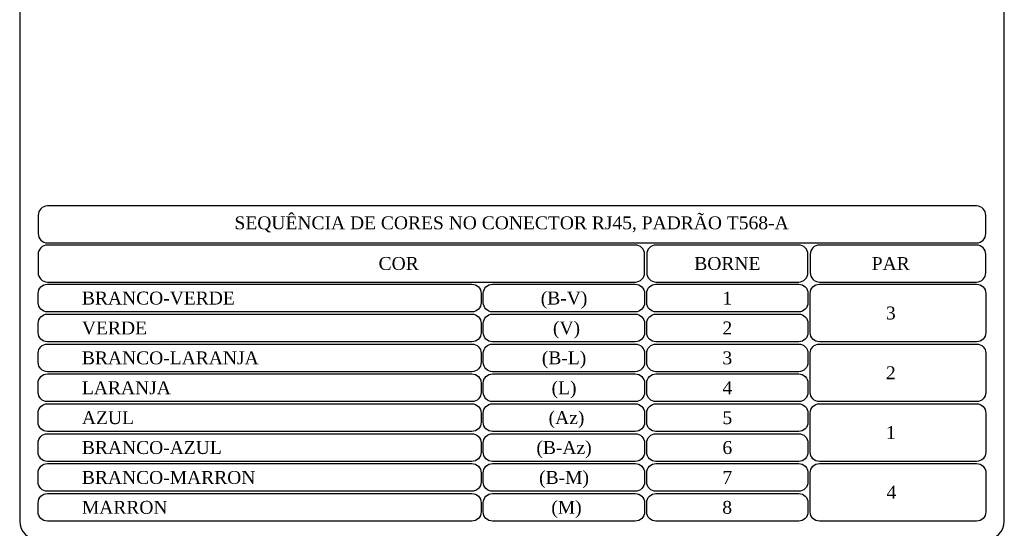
# Model space of a CAD drawing. Header units: millimetres. Extents: x 4476663 to 4477054, y -30323851 to -30323414.
# Tile 163 of 256: x 4476663.58 to 4476676.19, y -30323522.35 to -30323515.84. Entities that reach past the tile are written whole.
import ezdxf
from ezdxf.enums import TextEntityAlignment as Align

# ---------------------------------------------------------------- set-up
doc = ezdxf.new("R2010")
doc.units = ezdxf.units.MM
for name, color, linetype in [('_BORDA-DETALHES', 1, 'Continuous'), ('_DETALHES', 250, 'Continuous'), ('_TEXTO', 250, 'Continuous'), ('_TITULO', 7, 'Continuous')]:
    doc.layers.add(name, color=color, linetype=linetype)
doc.styles.add('Q', font='romantic.ttf', dxfattribs={"height": 2.1})

# ---------------------------------------------------------------- blocks, each defined once
blk = doc.blocks.new('SDASDSDADSA')
at = {"layer": '_DETALHES'}
for points in [[(4899.020917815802, 1947.161658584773), (5050.020917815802, 1947.161658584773, 0.414213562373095), (5051.520917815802, 1948.661658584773), (5051.520917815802, 1951.661658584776, 0.4142135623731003), (5050.020917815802, 1953.161658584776), (4899.020917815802, 1953.161658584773, 0.4142135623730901), (4897.520917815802, 1951.661658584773), (4897.520917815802, 1948.661658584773, 0.414213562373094)], [(4899.020917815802, 1940.801658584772), (4994.567170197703, 1940.801658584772, 0.414213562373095), (4996.067170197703, 1942.301658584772), (4996.067170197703, 1945.301658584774, 0.4142135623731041), (4994.567170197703, 1946.801658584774), (4899.020917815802, 1946.801658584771, 0.4142135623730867), (4897.520917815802, 1945.301658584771), (4897.520917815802, 1942.301658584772, 0.414213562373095)], [(4997.915716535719, 1940.801658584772), (5021.11658857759, 1940.801658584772, 0.4142135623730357), (5022.61658857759, 1942.301658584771), (5022.61658857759, 1945.301658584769, 0.4142135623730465), (5021.11658857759, 1946.801658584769), (4997.915716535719, 1946.801658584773, 0.4142135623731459), (4996.415716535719, 1945.301658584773), (4996.415716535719, 1942.301658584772, 0.414213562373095)], [(5024.476588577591, 1940.801658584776), (5050.020917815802, 1940.801658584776, 0.4142135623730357), (5051.520917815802, 1942.301658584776), (5051.520917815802, 1945.301658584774, 0.4142135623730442), (5050.020917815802, 1946.801658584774), (5024.476588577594, 1946.801658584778, 0.4142135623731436), (5022.976588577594, 1945.301658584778), (5022.976588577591, 1942.301658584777, 0.4142135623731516)], [(4899.020917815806, 1940.44165858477), (4967.994844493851, 1940.441658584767, -0.4142135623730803), (4969.494844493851, 1938.941658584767), (4969.494844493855, 1937.441658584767, -0.4142135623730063), (4967.994844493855, 1935.941658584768), (4899.020917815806, 1935.941658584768, -0.414213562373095), (4897.520917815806, 1937.441658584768), (4897.520917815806, 1938.94165858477, -0.4142135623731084)], [(4971.354844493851, 1940.441658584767), (4994.555716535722, 1940.441658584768, -0.4142135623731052), (4996.055716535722, 1938.941658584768), (4996.055716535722, 1937.441658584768, -0.414213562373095), (4994.555716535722, 1935.941658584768), (4971.354844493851, 1935.941658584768, -0.4142135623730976), (4969.854844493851, 1937.441658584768), (4969.854844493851, 1938.941658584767, -0.4142135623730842)], [(4997.915716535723, 1940.441658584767), (5021.116588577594, 1940.441658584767, -0.4142135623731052), (5022.616588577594, 1938.941658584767), (5022.616588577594, 1937.441658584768, -0.414213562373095), (5021.116588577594, 1935.941658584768), (4997.915716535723, 1935.941658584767, -0.414213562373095), (4996.415716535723, 1937.441658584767), (4996.415716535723, 1938.941658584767, -0.414213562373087)], [(5024.476588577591, 1940.441658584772), (5050.020917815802, 1940.441658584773, -0.4142135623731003), (5051.520917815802, 1938.941658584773), (5051.520917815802, 1932.581658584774, -0.414213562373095), (5050.020917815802, 1931.081658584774), (5024.476588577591, 1931.081658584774, -0.4142135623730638), (5022.976588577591, 1932.581658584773), (5022.976588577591, 1938.941658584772, -0.414213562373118)], [(4899.020917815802, 1935.581658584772), (4967.994844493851, 1935.581658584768, -0.4142135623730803), (4969.494844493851, 1934.081658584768), (4969.494844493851, 1932.581658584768, -0.4142135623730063), (4967.994844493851, 1931.081658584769), (4899.020917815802, 1931.081658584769, -0.414213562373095), (4897.520917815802, 1932.581658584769), (4897.520917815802, 1934.081658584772, -0.4142135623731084)], [(4971.354844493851, 1935.581658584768), (4994.555716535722, 1935.581658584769, -0.4142135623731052), (4996.055716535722, 1934.081658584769), (4996.055716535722, 1932.581658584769, -0.414213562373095), (4994.555716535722, 1931.081658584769), (4971.354844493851, 1931.081658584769, -0.4142135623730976), (4969.854844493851, 1932.581658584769), (4969.854844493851, 1934.081658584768, -0.4142135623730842)], [(4997.915716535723, 1935.581658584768), (5021.116588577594, 1935.581658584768, -0.4142135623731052), (5022.616588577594, 1934.081658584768), (5022.616588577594, 1932.581658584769, -0.414213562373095), (5021.116588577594, 1931.081658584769), (4997.915716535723, 1931.081658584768, -0.414213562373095), (4996.415716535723, 1932.581658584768), (4996.415716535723, 1934.081658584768, -0.414213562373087)], [(4899.020917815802, 1930.721658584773), (4967.994844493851, 1930.721658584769, -0.4142135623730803), (4969.494844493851, 1929.221658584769), (4969.494844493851, 1927.721658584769, -0.4142135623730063), (4967.994844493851, 1926.22165858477), (4899.020917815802, 1926.22165858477, -0.414213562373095), (4897.520917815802, 1927.72165858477), (4897.520917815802, 1929.221658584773, -0.4142135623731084)], [(4971.354844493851, 1930.721658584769), (4994.555716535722, 1930.72165858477, -0.4142135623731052), (4996.055716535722, 1929.22165858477), (4996.055716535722, 1927.72165858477, -0.414213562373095), (4994.555716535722, 1926.22165858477), (4971.354844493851, 1926.22165858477, -0.4142135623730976), (4969.854844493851, 1927.72165858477), (4969.854844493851, 1929.221658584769, -0.4142135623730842)], [(4997.915716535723, 1930.721658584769), (5021.116588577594, 1930.721658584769, -0.4142135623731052), (5022.616588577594, 1929.221658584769), (5022.616588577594, 1927.72165858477, -0.414213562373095), (5021.116588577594, 1926.22165858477), (4997.915716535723, 1926.221658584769, -0.414213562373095), (4996.415716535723, 1927.721658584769), (4996.415716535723, 1929.221658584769, -0.414213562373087)], [(5024.476588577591, 1930.721658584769), (5050.020917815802, 1930.72165858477, -0.4142135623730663), (5051.520917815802, 1929.22165858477), (5051.520917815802, 1922.861658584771, -0.414213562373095), (5050.020917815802, 1921.361658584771), (5024.476588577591, 1921.361658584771, -0.4142135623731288), (5022.976588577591, 1922.861658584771), (5022.976588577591, 1929.221658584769, -0.4142135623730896)], [(4899.020917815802, 1925.861658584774), (4967.994844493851, 1925.86165858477, -0.4142135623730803), (4969.494844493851, 1924.36165858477), (4969.494844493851, 1922.86165858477, -0.4142135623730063), (4967.994844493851, 1921.361658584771), (4899.020917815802, 1921.361658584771, -0.414213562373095), (4897.520917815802, 1922.861658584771), (4897.520917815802, 1924.361658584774, -0.4142135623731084)], [(4971.354844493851, 1925.86165858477), (4994.555716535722, 1925.861658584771, -0.4142135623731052), (4996.055716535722, 1924.361658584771), (4996.055716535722, 1922.861658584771, -0.414213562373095), (4994.555716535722, 1921.361658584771), (4971.354844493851, 1921.361658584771, -0.4142135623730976), (4969.854844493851, 1922.861658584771), (4969.854844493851, 1924.36165858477, -0.4142135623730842)], [(4997.915716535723, 1925.86165858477), (5021.116588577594, 1925.86165858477, -0.4142135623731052), (5022.616588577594, 1924.36165858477), (5022.616588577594, 1922.861658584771, -0.414213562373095), (5021.116588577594, 1921.361658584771), (4997.915716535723, 1921.36165858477, -0.414213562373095), (4996.415716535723, 1922.86165858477), (4996.415716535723, 1924.36165858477, -0.414213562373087)], [(4899.020917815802, 1921.001658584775), (4967.994844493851, 1921.001658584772, -0.4142135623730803), (4969.494844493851, 1919.501658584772), (4969.494844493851, 1918.001658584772, -0.4142135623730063), (4967.994844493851, 1916.501658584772), (4899.020917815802, 1916.501658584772, -0.414213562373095), (4897.520917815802, 1918.001658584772), (4897.520917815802, 1919.501658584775, -0.4142135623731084)], [(4971.354844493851, 1921.001658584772), (4994.555716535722, 1921.001658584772, -0.4142135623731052), (4996.055716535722, 1919.501658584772), (4996.055716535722, 1918.001658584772, -0.414213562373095), (4994.555716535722, 1916.501658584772), (4971.354844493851, 1916.501658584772, -0.4142135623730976), (4969.854844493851, 1918.001658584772), (4969.854844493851, 1919.501658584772, -0.4142135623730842)], [(4997.915716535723, 1921.001658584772), (5021.116588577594, 1921.001658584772, -0.4142135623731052), (5022.616588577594, 1919.501658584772), (5022.616588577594, 1918.001658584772, -0.414213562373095), (5021.116588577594, 1916.501658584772), (4997.915716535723, 1916.501658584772, -0.414213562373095), (4996.415716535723, 1918.001658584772), (4996.415716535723, 1919.501658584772, -0.414213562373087)], [(5024.476588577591, 1921.001658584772), (5050.020917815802, 1921.001658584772, -0.4142135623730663), (5051.520917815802, 1919.501658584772), (5051.520917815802, 1913.141658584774, -0.414213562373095), (5050.020917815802, 1911.641658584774), (5024.476588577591, 1911.641658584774, -0.4142135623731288), (5022.976588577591, 1913.141658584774), (5022.976588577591, 1919.501658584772, -0.414213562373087)], [(4899.020917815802, 1916.141658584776), (4967.994844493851, 1916.141658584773, -0.4142135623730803), (4969.494844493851, 1914.641658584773), (4969.494844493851, 1913.141658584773, -0.4142135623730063), (4967.994844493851, 1911.641658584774), (4899.020917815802, 1911.641658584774, -0.414213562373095), (4897.520917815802, 1913.141658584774), (4897.520917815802, 1914.641658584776, -0.4142135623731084)], [(4971.354844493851, 1916.141658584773), (4994.555716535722, 1916.141658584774, -0.4142135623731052), (4996.055716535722, 1914.641658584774), (4996.055716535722, 1913.141658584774, -0.414213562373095), (4994.555716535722, 1911.641658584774), (4971.354844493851, 1911.641658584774, -0.4142135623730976), (4969.854844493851, 1913.141658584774), (4969.854844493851, 1914.641658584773, -0.4142135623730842)], [(4997.915716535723, 1916.141658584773), (5021.11658857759, 1916.141658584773, -0.4142135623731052), (5022.61658857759, 1914.641658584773), (5022.61658857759, 1913.141658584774, -0.414213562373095), (5021.11658857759, 1911.641658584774), (4997.915716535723, 1911.641658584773, -0.414213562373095), (4996.415716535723, 1913.141658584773), (4996.415716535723, 1914.641658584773, -0.414213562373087)], [(4899.020917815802, 1911.281658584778), (4967.994844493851, 1911.281658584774, -0.4142135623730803), (4969.494844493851, 1909.781658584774), (4969.494844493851, 1908.281658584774, -0.4142135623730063), (4967.994844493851, 1906.781658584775), (4899.020917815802, 1906.781658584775, -0.414213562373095), (4897.520917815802, 1908.281658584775), (4897.520917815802, 1909.781658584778, -0.4142135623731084)], [(4971.354844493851, 1911.281658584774), (4994.555716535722, 1911.281658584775, -0.4142135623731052), (4996.055716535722, 1909.781658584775), (4996.055716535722, 1908.281658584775, -0.414213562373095), (4994.555716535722, 1906.781658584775), (4971.354844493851, 1906.781658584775, -0.4142135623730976), (4969.854844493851, 1908.281658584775), (4969.854844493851, 1909.781658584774, -0.4142135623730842)], [(4997.915716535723, 1911.281658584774), (5021.11658857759, 1911.281658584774, -0.4142135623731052), (5022.61658857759, 1909.781658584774), (5022.61658857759, 1908.281658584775, -0.414213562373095), (5021.11658857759, 1906.781658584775), (4997.915716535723, 1906.781658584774, -0.414213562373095), (4996.415716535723, 1908.281658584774), (4996.415716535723, 1909.781658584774, -0.414213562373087)], [(5024.476588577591, 1911.281658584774), (5050.020917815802, 1911.281658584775, -0.4142135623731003), (5051.520917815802, 1909.781658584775), (5051.520917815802, 1903.421658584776, -0.414213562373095), (5050.020917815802, 1901.921658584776), (5024.476588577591, 1901.921658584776, -0.4142135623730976), (5022.976588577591, 1903.421658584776), (5022.976588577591, 1909.781658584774, -0.4142135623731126)], [(4899.020917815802, 1906.421658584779), (4967.994844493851, 1906.421658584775, -0.4142135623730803), (4969.494844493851, 1904.921658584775), (4969.494844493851, 1903.421658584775, -0.4142135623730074), (4967.994844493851, 1901.921658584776), (4899.020917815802, 1901.921658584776, -0.414213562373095), (4897.520917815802, 1903.421658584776), (4897.520917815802, 1904.921658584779, -0.4142135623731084)], [(4971.354844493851, 1906.421658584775), (4994.555716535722, 1906.421658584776, -0.4142135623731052), (4996.055716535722, 1904.921658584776), (4996.055716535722, 1903.421658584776, -0.414213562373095), (4994.555716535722, 1901.921658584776), (4971.354844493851, 1901.921658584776, -0.414213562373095), (4969.854844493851, 1903.421658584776), (4969.854844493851, 1904.921658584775, -0.4142135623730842)], [(4997.915716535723, 1906.421658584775), (5021.11658857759, 1906.421658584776, -0.4142135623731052), (5022.61658857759, 1904.921658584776), (5022.61658857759, 1903.421658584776, -0.414213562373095), (5021.11658857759, 1901.921658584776), (4997.915716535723, 1901.921658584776, -0.4142135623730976), (4996.415716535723, 1903.421658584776), (4996.415716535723, 1904.921658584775, -0.4142135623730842)]]:
    blk.add_lwpolyline(points, format="xyb", close=True, dxfattribs=at)
at = {"layer": '_TEXTO', "style": 'Q'}
for s, p in [('BRANCO-VERDE', (4904.630556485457, 1938.191658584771)), ('VERDE ', (4904.630556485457, 1933.331658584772)), ('BRANCO-LARANJA', (4904.630556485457, 1928.471658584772)), ('LARANJA ', (4904.630556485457, 1923.611658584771)), ('AZUL ', (4904.630556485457, 1918.751658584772)), ('BRANCO-AZUL', (4904.630556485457, 1913.891658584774)), ('BRANCO-MARRON ', (4904.623468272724, 1909.031658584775)), ('MARRON ', (4904.623468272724, 1904.171658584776))]:
    blk.add_text(s, height=2.1, dxfattribs=at).set_placement(p, align=Align.MIDDLE_LEFT)
for s, p in [('(B-V)', (4982.979923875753, 1938.191658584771)), ('1', (5009.514196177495, 1938.191658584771)), ('3', (5036.078890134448, 1935.767261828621)), (' (V)', (4982.979923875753, 1933.331658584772)), ('2', (5009.514196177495, 1933.331658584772)), ('(B-L)', (4982.979923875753, 1928.471658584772)), ('3', (5009.514196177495, 1928.471658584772)), ('2', (5036.078890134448, 1926.04726182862)), ('(L)', (4982.979923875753, 1923.611658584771)), ('4', (5009.514196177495, 1923.611658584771)), (' (Az)', (4982.979923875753, 1918.751658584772)), ('5', (5009.514196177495, 1918.751658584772)), ('1', (5036.078890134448, 1916.327261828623)), ('(B-Az)', (4982.979923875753, 1913.891658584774)), ('6', (5009.514196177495, 1913.891658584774)), ('(B-M)', (4982.979923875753, 1909.031658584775)), ('7', (5009.514196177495, 1909.031658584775)), ('4', (5036.16421736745, 1906.607261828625)), (' (M)', (4982.979923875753, 1904.171658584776)), ('8', (5009.484569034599, 1904.171658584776))]:
    blk.add_text(s, height=2.1, dxfattribs=at).set_placement(p, align=Align.MIDDLE_CENTER)
at = {"layer": '_TITULO', "char_height": 2.1, "attachment_point": 5, "style": 'Q'}
for s, insert, width in [('SEQUÊNCIA DE CORES NO CONECTOR RJ45, PADRÃO T568-A', (4974.451544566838, 1950.161658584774), 143.2559690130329), ('COR', (4956.102588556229, 1943.801658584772), 27.34062998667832), ('BORNE', (5009.516152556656, 1943.801658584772), 27.34062998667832), ('PAR', (5036.065570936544, 1943.801658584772), 27.34062998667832)]:
    blk.add_mtext(s, dxfattribs=dict(at, insert=insert, width=width))
at = {"layer": '_TITULO', "style": 'Q'}
for tag, p in [('DETALHE-DEFINIÇÃO', (4974.520917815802, 2083.921658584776, 0.002521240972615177)), ('ESCALA', (4974.520917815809, 2079.921658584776, 0.002521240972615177))]:
    blk.add_attdef(tag, text='', height=2.1, dxfattribs=at).set_placement(p, align=Align.MIDDLE_CENTER)

msp = doc.modelspace()

# ---------------------------------------------------------------- linework, layer by layer
at = {"layer": '_BORDA-DETALHES', "color": 18, "true_color": 0x000000}
msp.add_lwpolyline([(4476663.816977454, -30323522.495644), (4476675.950556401, -30323522.495644, 0.414213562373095), (4476676.186924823, -30323522.25927558), (4476676.186924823, -30323507.76201243, 0.414213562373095), (4476675.950556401, -30323507.525644), (4476663.816977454, -30323507.525644, 0.414213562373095), (4476663.580609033, -30323507.76201243), (4476663.580609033, -30323522.25927558, 0.414213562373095)], format="xyb", close=True, dxfattribs=at)

# ---------------------------------------------------------------- block references
at = {"layer": '_DETALHES', "xscale": 0.07878947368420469, "yscale": 0.07878947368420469, "zscale": 0.07878947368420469}
msp.add_blockref('SDASDSDADSA', (4476277.943881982, -30323672.11068205), dxfattribs=at)

doc.saveas('drawing.dxf')
